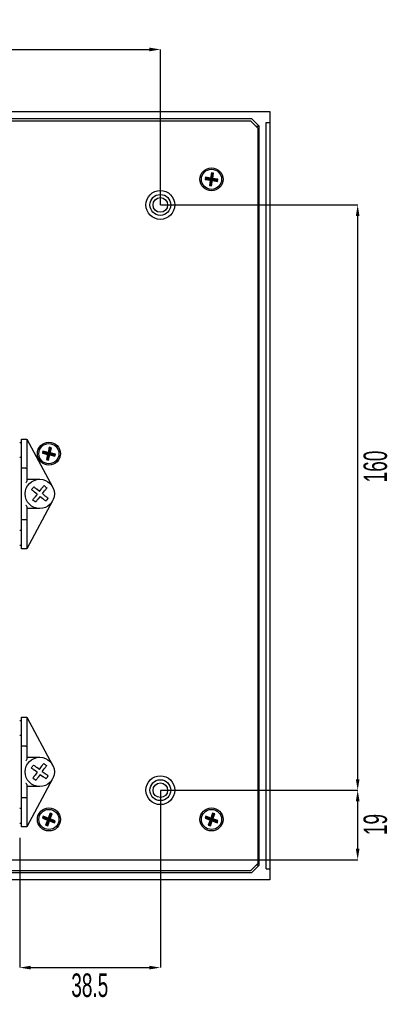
# Model space of a CAD drawing. Header units: millimetres. Extents: x -9 to 904, y 4 to 588.
# Tile 13 of 13: x 802 to 904, y 319 to 588. Entities that reach past the tile are written whole.
import ezdxf

# ---------------------------------------------------------------- set-up
doc = ezdxf.new("R2010")
doc.units = ezdxf.units.MM
doc.header["$PDSIZE"] = -1
doc.styles.add('SLDTEXTSTYLE1', font='TXT', dxfattribs={"width": 0.605})
doc.dimstyles.new('SLDDIMSTYLE4', dxfattribs={"dimtxt": 6.420797, "dimasz": 3, "dimexe": 0, "dimexo": 0.0625, "dimgap": 1.605199, "dimtad": 2, "dimdec": 3, "dimrnd": 1e-09, "dimzin": 12, "dimdsep": 46, "dimtxsty": 'SLDTEXTSTYLE1', "dimsah": 1, "dimcen": 0.09, "dimadec": 0, "dimazin": 3, "dimtfac": 1, "dimtdec": 3, "dimtofl": 0, "dimtmove": 0, "dimatfit": 3, "dimfxl": 1, "dimfrac": 2, "dimtolj": 1, "dimtzin": 12, "dimarcsym": 0})

# ---------------------------------------------------------------- blocks, each defined once
blk = doc.blocks.new('*D53')
at = {"color": 0, "linetype": 'Continuous', "lineweight": -2, "transparency": 16777216}
for p, q in [((640.02, 537.86), (640.02, 580.3)), ((643.02, 580.3), (837.02, 580.3)), ((840.02, 537.86), (840.02, 580.3))]:
    blk.add_line(p, q, dxfattribs=at)
at = {"color": 0, "linetype": 'Continuous', "transparency": 16777216}
for points in [[(643.02, 580.8), (643.02, 579.8), (640.02, 580.3)], [(837.02, 580.8), (837.02, 579.8), (840.02, 580.3)]]:
    blk.add_solid(points, dxfattribs=at)
at = {"layer": 'Defpoints', "color": 0, "linetype": 'Continuous', "transparency": 16777216}
for p in [(840.02, 580.3), (640.02, 537.8), (840.02, 537.8)]:
    blk.add_point(p, dxfattribs=at)
at = {"color": 0, "linetype": 'Continuous', "lineweight": 18, "transparency": 16777216, "insert": (739.14, 588.33), "char_height": 6.421, "attachment_point": 2, "style": 'SLDTEXTSTYLE1'}
blk.add_mtext('\\A1;200', dxfattribs=at)
blk = doc.blocks.new('*D54')
at = {"color": 0, "linetype": 'Continuous', "lineweight": -2, "transparency": 16777216}
for p, q in [((840.08, 537.8), (894.02, 537.8)), ((894.02, 380.8), (894.02, 534.8)), ((840.08, 377.8), (894.02, 377.8))]:
    blk.add_line(p, q, dxfattribs=at)
at = {"color": 0, "linetype": 'Continuous', "transparency": 16777216}
for points in [[(893.52, 534.8), (894.52, 534.8), (894.02, 537.8)], [(893.52, 380.8), (894.52, 380.8), (894.02, 377.8)]]:
    blk.add_solid(points, dxfattribs=at)
at = {"layer": 'Defpoints', "color": 0, "linetype": 'Continuous', "transparency": 16777216}
for p in [(840.02, 537.8), (894.02, 537.8), (840.02, 377.8)]:
    blk.add_point(p, dxfattribs=at)
at = {"color": 0, "linetype": 'Continuous', "lineweight": 18, "transparency": 16777216, "insert": (895.62, 466.29), "char_height": 6.421, "attachment_point": 2, "rotation": 90, "style": 'SLDTEXTSTYLE1'}
blk.add_mtext('\\A1;160', dxfattribs=at)
blk = doc.blocks.new('*D55')
at = {"color": 0, "linetype": 'Continuous', "lineweight": -2, "transparency": 16777216}
for p, q in [((840.02, 377.74), (840.02, 329.3)), ((801.52, 364.74), (801.52, 329.3)), ((804.52, 329.3), (837.02, 329.3))]:
    blk.add_line(p, q, dxfattribs=at)
at = {"color": 0, "linetype": 'Continuous', "transparency": 16777216}
for points in [[(804.52, 329.8), (804.52, 328.8), (801.52, 329.3)], [(837.02, 329.8), (837.02, 328.8), (840.02, 329.3)]]:
    blk.add_solid(points, dxfattribs=at)
at = {"layer": 'Defpoints', "color": 0, "linetype": 'Continuous', "transparency": 16777216}
for p in [(840.02, 377.8), (801.52, 364.8), (840.02, 329.3)]:
    blk.add_point(p, dxfattribs=at)
at = {"color": 0, "linetype": 'Continuous', "lineweight": 18, "transparency": 16777216, "insert": (820.7, 327.7), "char_height": 6.421, "attachment_point": 2, "style": 'SLDTEXTSTYLE1'}
blk.add_mtext('\\A1;38.5', dxfattribs=at)
blk = doc.blocks.new('*D56')
at = {"color": 0, "linetype": 'Continuous', "lineweight": -2, "transparency": 16777216}
for p, q in [((840.08, 377.8), (894.02, 377.8)), ((894.02, 361.8), (894.02, 374.8)), ((795.58, 358.8), (894.02, 358.8))]:
    blk.add_line(p, q, dxfattribs=at)
at = {"color": 0, "linetype": 'Continuous', "transparency": 16777216}
for points in [[(893.52, 374.8), (894.52, 374.8), (894.02, 377.8)], [(893.52, 361.8), (894.52, 361.8), (894.02, 358.8)]]:
    blk.add_solid(points, dxfattribs=at)
at = {"layer": 'Defpoints', "color": 0, "linetype": 'Continuous', "transparency": 16777216}
for p in [(840.02, 377.8), (894.02, 377.8), (795.52, 358.8)]:
    blk.add_point(p, dxfattribs=at)
at = {"color": 0, "linetype": 'Continuous', "lineweight": 18, "transparency": 16777216, "insert": (895.62, 368.43), "char_height": 6.421, "attachment_point": 2, "rotation": 90, "style": 'SLDTEXTSTYLE1'}
blk.add_mtext('\\A1;19', dxfattribs=at)

msp = doc.modelspace()

# ---------------------------------------------------------------- linework, layer by layer
at = {"color": 7, "linetype": 'Continuous', "lineweight": 25}
for p, q in [((610.0175, 563.3011), (870.0175, 563.3011)), ((870.0175, 563.3011), (870.0175, 560.3011)), ((865.0175, 561.3011), (615.0175, 561.3011)), ((615.3175, 560.8011), (864.7175, 560.8011)), ((866.7175, 558.8011), (864.7175, 560.8011)), ((867.0175, 559.3011), (865.0175, 561.3011)), ((869.0175, 560.3011), (870.0175, 560.3011)), ((869.0175, 356.3011), (869.0175, 560.3011)), ((870.0175, 560.3011), (870.0175, 548.3011)), ((866.2175, 559.3011), (867.0175, 559.3011)), ((866.7175, 558.8011), (866.7175, 357.8011)), ((867.0175, 357.3011), (867.0175, 559.3011)), ((854.0062, 546.5766), (853.7703, 545.1459)), ((854.5982, 546.479), (854.0062, 546.5766)), ((854.1938, 546.3148), (854.0062, 546.5766)), ((854.3364, 546.2913), (854.5982, 546.479)), ((854.3623, 545.0483), (854.5982, 546.479)), ((870.0175, 548.3011), (870.0175, 368.3011)), ((852.3396, 545.3818), (852.242, 544.7898)), ((852.5038, 544.9775), (852.242, 544.7898)), ((852.242, 544.7898), (853.6727, 544.5539)), ((853.7703, 545.1459), (852.3396, 545.3818)), ((852.5273, 545.12), (852.3396, 545.3818)), ((852.5273, 545.12), (852.5038, 544.9775)), ((852.5038, 544.9775), (853.9345, 544.7416)), ((853.958, 544.8842), (852.5273, 545.12)), ((853.6727, 544.5539), (853.4368, 543.1232)), ((853.9345, 544.7416), (853.6727, 544.5539)), ((853.9345, 544.7416), (853.6986, 543.3109)), ((853.958, 544.8842), (853.7703, 545.1459)), ((853.8411, 543.2874), (854.077, 544.7181)), ((854.1938, 546.3148), (853.958, 544.8842)), ((854.0288, 543.0256), (854.2647, 544.4563)), ((854.077, 544.7181), (854.2647, 544.4563)), ((854.077, 544.7181), (855.5077, 544.4822)), ((854.1005, 544.8606), (854.3364, 546.2913)), ((854.1005, 544.8606), (854.3623, 545.0483)), ((855.5312, 544.6248), (854.1005, 544.8606)), ((854.3364, 546.2913), (854.1938, 546.3148)), ((854.2647, 544.4563), (855.6954, 544.2204)), ((855.793, 544.8124), (854.3623, 545.0483)), ((855.5077, 544.4822), (855.5312, 544.6248)), ((855.5077, 544.4822), (855.6954, 544.2204)), ((855.5312, 544.6248), (855.793, 544.8124)), ((855.6954, 544.2204), (855.793, 544.8124)), ((866.7175, 545.3011), (867.0175, 545.3011)), ((866.7175, 544.3011), (867.0175, 544.3011)), ((853.6986, 543.3109), (853.4368, 543.1232)), ((853.4368, 543.1232), (854.0288, 543.0256)), ((853.6986, 543.3109), (853.8411, 543.2874)), ((853.8411, 543.2874), (854.0288, 543.0256)), ((867.0175, 502.9011), (866.7175, 502.9011)), ((867.0175, 501.9011), (866.7175, 501.9011)), ((802.0175, 465.8011), (802.0175, 473.8011)), ((802.0175, 473.8011), (803.2175, 473.8011)), ((803.2175, 473.8011), (803.5175, 473.8011)), ((803.5175, 473.8011), (803.5175, 465.6769)), ((803.5175, 473.8011), (810.5432, 460.6904)), ((802.0175, 472.8011), (801.5175, 472.8011)), ((809.6195, 471.5737), (809.2928, 470.161)), ((809.7901, 471.3005), (809.4634, 469.8878)), ((809.6042, 469.8552), (809.9309, 471.2679)), ((810.2041, 471.4385), (809.6195, 471.5737)), ((809.7901, 471.3005), (809.6195, 471.5737)), ((809.9309, 471.2679), (809.7901, 471.3005)), ((809.8774, 470.0258), (810.2041, 471.4385)), ((809.9309, 471.2679), (810.2041, 471.4385)), ((801.5175, 468.8011), (802.0175, 468.8011)), ((807.8801, 470.4877), (807.7449, 469.9031)), ((808.0181, 470.0737), (807.7449, 469.9031)), ((807.7449, 469.9031), (809.1576, 469.5764)), ((809.2928, 470.161), (807.8801, 470.4877)), ((808.0507, 470.2145), (807.8801, 470.4877)), ((808.0507, 470.2145), (808.0181, 470.0737)), ((808.0181, 470.0737), (809.4308, 469.747)), ((809.4634, 469.8878), (808.0507, 470.2145)), ((809.1576, 469.5764), (808.8309, 468.1637)), ((809.4308, 469.747), (809.1041, 468.3343)), ((809.4308, 469.747), (809.1576, 469.5764)), ((809.2449, 468.3017), (809.5716, 469.7145)), ((809.4634, 469.8878), (809.2928, 470.161)), ((809.4155, 468.0285), (809.7422, 469.4412)), ((809.5716, 469.7145), (809.7422, 469.4412)), ((809.5716, 469.7145), (810.9843, 469.3877)), ((809.6042, 469.8552), (809.8774, 470.0258)), ((811.0169, 469.5285), (809.6042, 469.8552)), ((809.7422, 469.4412), (811.1549, 469.1145)), ((811.2901, 469.6991), (809.8774, 470.0258)), ((810.9843, 469.3877), (811.0169, 469.5285)), ((810.9843, 469.3877), (811.1549, 469.1145)), ((811.0169, 469.5285), (811.2901, 469.6991)), ((811.1549, 469.1145), (811.2901, 469.6991)), ((802.0175, 451.8011), (802.0175, 465.8011)), ((803.2175, 465.8011), (802.0175, 465.8011)), ((803.5175, 465.6769), (803.5175, 462.5153)), ((809.1041, 468.3343), (808.8309, 468.1637)), ((808.8309, 468.1637), (809.4155, 468.0285)), ((809.1041, 468.3343), (809.2449, 468.3017)), ((809.2449, 468.3017), (809.4155, 468.0285)), ((803.5175, 462.8011), (807.0175, 462.8011)), ((806.315, 458.7208), (805.5993, 459.2896)), ((806.315, 458.7208), (805.7461, 458.0051)), ((806.9372, 459.5037), (806.2215, 460.0725)), ((807.0978, 458.0986), (806.529, 457.3829)), ((806.9372, 459.5037), (807.506, 460.2193)), ((807.0978, 458.0986), (807.8135, 457.5298)), ((807.72, 458.8814), (808.2889, 459.5971)), ((807.72, 458.8814), (808.4357, 458.3126)), ((810.5432, 456.9118), (803.5175, 443.8011)), ((803.5175, 455.087), (803.5175, 451.9254)), ((807.0175, 454.8011), (803.5175, 454.8011)), ((802.0175, 443.8011), (802.0175, 451.8011)), ((802.0175, 451.8011), (803.2175, 451.8011)), ((803.5175, 451.9254), (803.5175, 443.8011)), ((802.0175, 448.8011), (801.5175, 448.8011)), ((801.5175, 444.8011), (802.0175, 444.8011)), ((803.2175, 443.8011), (802.0175, 443.8011)), ((803.5175, 443.8011), (803.2175, 443.8011)), ((866.7175, 420.3011), (867.0175, 420.3011)), ((866.7175, 419.3011), (867.0175, 419.3011)), ((802.0175, 396.8011), (801.5175, 396.8011)), ((802.0175, 389.8011), (802.0175, 397.8011)), ((802.0175, 397.8011), (803.2175, 397.8011)), ((803.2175, 397.8011), (803.5175, 397.8011)), ((803.5175, 397.8011), (803.5175, 389.6769)), ((803.5175, 397.8011), (810.5432, 384.6904)), ((801.5175, 392.8011), (802.0175, 392.8011)), ((802.0175, 375.8011), (802.0175, 389.8011)), ((803.2175, 389.8011), (802.0175, 389.8011)), ((803.5175, 389.6769), (803.5175, 386.5153)), ((803.5175, 386.8011), (807.0175, 386.8011)), ((806.3186, 382.6934), (805.5813, 383.2339)), ((806.3186, 382.6934), (805.7782, 381.9561)), ((806.9098, 383.5), (806.1725, 384.0404)), ((806.9098, 383.5), (807.4503, 384.2373)), ((807.7163, 382.9088), (808.2568, 383.6462)), ((807.7163, 382.9088), (808.4537, 382.3683)), ((810.5432, 380.9118), (803.5175, 367.8011)), ((807.1252, 382.1023), (806.5847, 381.3649)), ((807.1252, 382.1023), (807.8625, 381.5618)), ((803.5175, 379.087), (803.5175, 375.9254)), ((807.0175, 378.8011), (803.5175, 378.8011)), ((802.0175, 367.8011), (802.0175, 375.8011)), ((802.0175, 375.8011), (803.2175, 375.8011)), ((803.5175, 375.9254), (803.5175, 367.8011)), ((802.0175, 372.8011), (801.5175, 372.8011)), ((809.8523, 371.5448), (809.3422, 370.1875)), ((810.414, 371.3337), (809.8523, 371.5448)), ((809.9854, 371.2515), (809.8523, 371.5448)), ((854.332, 371.5486), (853.8377, 370.1854)), ((854.8961, 371.344), (854.332, 371.5486)), ((854.4685, 371.2568), (854.332, 371.5486)), ((801.5175, 368.8011), (802.0175, 368.8011)), ((807.9849, 370.6976), (807.7738, 370.1359)), ((808.0671, 370.269), (807.7738, 370.1359)), ((807.7738, 370.1359), (809.1311, 369.6258)), ((809.3422, 370.1875), (807.9849, 370.6976)), ((808.118, 370.4043), (807.9849, 370.6976)), ((808.118, 370.4043), (808.0671, 370.269)), ((808.0671, 370.269), (809.4244, 369.7589)), ((809.4753, 369.8942), (808.118, 370.4043)), ((809.1311, 369.6258), (808.621, 368.2685)), ((809.4244, 369.7589), (808.9143, 368.4016)), ((809.0496, 368.3508), (809.5597, 369.7081)), ((809.4244, 369.7589), (809.1311, 369.6258)), ((809.1827, 368.0574), (809.6928, 369.4148)), ((809.4753, 369.8942), (809.3422, 370.1875)), ((809.9854, 371.2515), (809.4753, 369.8942)), ((809.5597, 369.7081), (809.6928, 369.4148)), ((809.5597, 369.7081), (810.917, 369.198)), ((809.6105, 369.8433), (810.1206, 371.2006)), ((809.6105, 369.8433), (809.9039, 369.9764)), ((810.9678, 369.3332), (809.6105, 369.8433)), ((809.6928, 369.4148), (811.0501, 368.9046)), ((809.9039, 369.9764), (810.414, 371.3337)), ((811.2612, 369.4663), (809.9039, 369.9764)), ((810.1206, 371.2006), (809.9854, 371.2515)), ((810.1206, 371.2006), (810.414, 371.3337)), ((810.917, 369.198), (810.9678, 369.3332)), ((810.917, 369.198), (811.0501, 368.9046)), ((810.9678, 369.3332), (811.2612, 369.4663)), ((811.0501, 368.9046), (811.2612, 369.4663)), ((852.4746, 370.6797), (852.27, 370.1157)), ((852.5618, 370.2521), (852.27, 370.1157)), ((852.27, 370.1157), (853.6332, 369.6214)), ((853.8377, 370.1854), (852.4746, 370.6797)), ((852.6111, 370.388), (852.4746, 370.6797)), ((852.6111, 370.388), (852.5618, 370.2521)), ((852.5618, 370.2521), (853.9249, 369.7578)), ((853.9742, 369.8937), (852.6111, 370.388)), ((853.6332, 369.6214), (853.1389, 368.2582)), ((853.9249, 369.7578), (853.4306, 368.3947)), ((853.5665, 368.3454), (854.0608, 369.7086)), ((853.9249, 369.7578), (853.6332, 369.6214)), ((853.7029, 368.0537), (854.1972, 369.4168)), ((853.9742, 369.8937), (853.8377, 370.1854)), ((854.4685, 371.2568), (853.9742, 369.8937)), ((854.0608, 369.7086), (854.1972, 369.4168)), ((854.0608, 369.7086), (855.4239, 369.2143)), ((854.11, 369.8444), (854.6043, 371.2076)), ((854.11, 369.8444), (854.4018, 369.9809)), ((855.4732, 369.3501), (854.11, 369.8444)), ((854.1972, 369.4168), (855.5604, 368.9225)), ((854.4018, 369.9809), (854.8961, 371.344)), ((855.7649, 369.4866), (854.4018, 369.9809)), ((854.6043, 371.2076), (854.4685, 371.2568)), ((854.6043, 371.2076), (854.8961, 371.344)), ((855.4239, 369.2143), (855.4732, 369.3501)), ((855.4239, 369.2143), (855.5604, 368.9225)), ((855.4732, 369.3501), (855.7649, 369.4866)), ((855.5604, 368.9225), (855.7649, 369.4866)), ((866.7175, 370.3011), (867.0175, 370.3011)), ((866.7175, 369.3011), (867.0175, 369.3011)), ((803.2175, 367.8011), (802.0175, 367.8011)), ((803.5175, 367.8011), (803.2175, 367.8011)), ((808.9143, 368.4016), (808.621, 368.2685)), ((808.621, 368.2685), (809.1827, 368.0574)), ((808.9143, 368.4016), (809.0496, 368.3508)), ((809.0496, 368.3508), (809.1827, 368.0574)), ((853.4306, 368.3947), (853.1389, 368.2582)), ((853.1389, 368.2582), (853.7029, 368.0537)), ((853.4306, 368.3947), (853.5665, 368.3454)), ((853.5665, 368.3454), (853.7029, 368.0537)), ((870.0175, 368.3011), (870.0175, 356.3011)), ((864.7175, 355.8011), (615.3175, 355.8011)), ((864.7175, 355.8011), (866.7175, 357.8011)), ((865.0175, 355.3011), (867.0175, 357.3011)), ((867.0175, 357.3011), (866.2175, 357.3011)), ((869.0175, 356.3011), (870.0175, 356.3011)), ((870.0175, 356.3011), (870.0175, 353.3011)), ((870.0175, 353.3011), (610.0175, 353.3011)), ((615.0175, 355.3011), (865.0175, 355.3011))]:
    msp.add_line(p, q, dxfattribs=at)
for centre, radius in [((854.0175, 544.8011), 3.15), ((854.0175, 544.8011), 2.75), ((840.0175, 537.8011), 3.95), ((840.0175, 537.8011), 2.85), ((840.0175, 537.8011), 2), ((809.5175, 469.8011), 3.15), ((809.5175, 469.8011), 2.75), ((807.0175, 458.8011), 4), ((807.0175, 382.8011), 4), ((840.0175, 377.8011), 3.95), ((840.0175, 377.8011), 2.85), ((840.0175, 377.8011), 2), ((809.5175, 369.8011), 3.15), ((809.5175, 369.8011), 2.75), ((854.0175, 369.8011), 3.15), ((854.0175, 369.8011), 2.75)]:
    msp.add_circle(centre, radius, dxfattribs=at)
for centre, start_param, end_param in [((803.2175, 465.6769), 0, 1.57079633), ((803.2175, 451.9254), 4.71238898, 6.28318531), ((803.2175, 389.6769), 0, 1.57079633), ((803.2175, 375.9254), 4.71238898, 6.28318531)]:
    msp.add_ellipse(centre, major_axis=(0.3, 0), ratio=0.41421356, start_param=start_param, end_param=end_param, dxfattribs=at)
for points, knots in [([(803.5175, 462.5153), (803.5109, 462.4659), (803.4944, 462.3429), (803.3798, 462.1002), (803.2761, 461.9081), (803.2185, 461.803), (803.2175, 461.8011)], [0, 0, 0, 0, 0.23279788, 0.57959691, 0.99260462, 1, 1, 1, 1]), ([(804.7493, 459.9652), (804.8592, 460.1036), (805.0667, 460.3646), (805.274, 460.6255), (805.3715, 460.7481)], [0, 0, 0, 0, 0.53007162, 1, 1, 1, 1]), ([(805.3715, 460.7481), (805.3791, 460.7421), (805.5878, 460.5762), (805.877, 460.3463), (806.1594, 460.1218), (806.2215, 460.0725)], [0, 0, 0, 0, 0.02859125, 0.78641512, 1, 1, 1, 1]), ([(807.506, 460.2193), (807.5669, 460.296), (807.7988, 460.5878), (808.0191, 460.865), (808.1816, 461.0693)], [0, 0, 0, 0, 0.26258356, 1, 1, 1, 1]), ([(808.1816, 461.0693), (808.3199, 460.9594), (808.5809, 460.7519), (808.8418, 460.5446), (808.9644, 460.4471)], [0, 0, 0, 0, 0.53007162, 1, 1, 1, 1]), ([(808.9644, 460.4471), (808.9584, 460.4395), (808.7925, 460.2309), (808.5627, 459.9416), (808.3382, 459.6592), (808.2889, 459.5971)], [0, 0, 0, 0, 0.02859125, 0.78641512, 1, 1, 1, 1]), ([(805.5993, 459.2896), (805.5226, 459.3505), (805.2308, 459.5825), (804.9537, 459.8028), (804.7493, 459.9652)], [0, 0, 0, 0, 0.262583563, 1, 1, 1, 1]), ([(805.0705, 457.1551), (805.0766, 457.1627), (805.2424, 457.3714), (805.4723, 457.6606), (805.6968, 457.943), (805.7461, 458.0051)], [0, 0, 0, 0, 0.02859125, 0.78641512, 1, 1, 1, 1]), ([(808.4357, 458.3126), (808.5123, 458.2517), (808.8041, 458.0198), (809.0813, 457.7995), (809.2857, 457.637)], [0, 0, 0, 0, 0.26258356, 1, 1, 1, 1]), ([(809.2857, 457.637), (809.1758, 457.4987), (808.9683, 457.2377), (808.7609, 456.9768), (808.6635, 456.8542)], [0, 0, 0, 0, 0.53007162, 1, 1, 1, 1]), ([(803.2175, 455.8011), (803.2185, 455.7993), (803.2761, 455.6942), (803.3798, 455.5021), (803.4944, 455.2593), (803.5109, 455.1364), (803.5175, 455.087)], [0, 0, 0, 0, 0.007395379, 0.420403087, 0.76720212, 1, 1, 1, 1]), ([(805.8534, 456.5329), (805.715, 456.6429), (805.454, 456.8503), (805.1931, 457.0577), (805.0705, 457.1551)], [0, 0, 0, 0, 0.53007162, 1, 1, 1, 1]), ([(806.529, 457.3829), (806.4681, 457.3063), (806.2361, 457.0145), (806.0158, 456.7373), (805.8534, 456.5329)], [0, 0, 0, 0, 0.26258356, 1, 1, 1, 1]), ([(808.6635, 456.8542), (808.6559, 456.8602), (808.4472, 457.0261), (808.158, 457.2559), (807.8756, 457.4804), (807.8135, 457.5298)], [0, 0, 0, 0, 0.02859125, 0.78641512, 1, 1, 1, 1]), ([(803.5175, 386.5153), (803.5109, 386.4659), (803.4944, 386.3429), (803.3798, 386.1002), (803.2761, 385.9081), (803.2185, 385.803), (803.2175, 385.8011)], [0, 0, 0, 0, 0.23279788, 0.579596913, 0.992604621, 1, 1, 1, 1]), ([(807.4503, 384.2373), (807.5081, 384.3163), (807.7285, 384.6169), (807.9378, 384.9025), (808.0922, 385.1131)], [0, 0, 0, 0, 0.262583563, 1, 1, 1, 1]), ([(808.0922, 385.1131), (808.2347, 385.0086), (808.5036, 384.8115), (808.7724, 384.6145), (808.8987, 384.5219)], [0, 0, 0, 0, 0.53007162, 1, 1, 1, 1]), ([(804.7055, 383.8758), (804.81, 384.0183), (805.0071, 384.2872), (805.2041, 384.556), (805.2967, 384.6823)], [0, 0, 0, 0, 0.53007162, 1, 1, 1, 1]), ([(805.5813, 383.2339), (805.5023, 383.2918), (805.2017, 383.5121), (804.9161, 383.7214), (804.7055, 383.8758)], [0, 0, 0, 0, 0.262583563, 1, 1, 1, 1]), ([(805.2967, 384.6823), (805.3045, 384.6766), (805.5195, 384.519), (805.8175, 384.3006), (806.1085, 384.0873), (806.1725, 384.0404)], [0, 0, 0, 0, 0.02859125, 0.78641512, 1, 1, 1, 1]), ([(808.8987, 384.5219), (808.893, 384.5141), (808.7354, 384.2991), (808.517, 384.0011), (808.3037, 383.7101), (808.2568, 383.6462)], [0, 0, 0, 0, 0.02859125, 0.78641512, 1, 1, 1, 1]), ([(808.4537, 382.3683), (808.5326, 382.3105), (808.8333, 382.0901), (809.1188, 381.8808), (809.3294, 381.7264)], [0, 0, 0, 0, 0.26258356, 1, 1, 1, 1]), ([(803.2175, 379.8011), (803.2185, 379.7993), (803.2761, 379.6942), (803.3798, 379.5021), (803.4944, 379.2593), (803.5109, 379.1364), (803.5175, 379.087)], [0, 0, 0, 0, 0.007395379, 0.420403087, 0.76720212, 1, 1, 1, 1]), ([(805.1363, 381.0804), (805.142, 381.0882), (805.2996, 381.3032), (805.518, 381.6012), (805.7313, 381.8921), (805.7782, 381.9561)], [0, 0, 0, 0, 0.02859125, 0.78641512, 1, 1, 1, 1]), ([(805.9428, 380.4892), (805.8003, 380.5937), (805.5314, 380.7907), (805.2626, 380.9878), (805.1363, 381.0804)], [0, 0, 0, 0, 0.53007162, 1, 1, 1, 1]), ([(806.5847, 381.3649), (806.5268, 381.286), (806.3065, 380.9853), (806.0972, 380.6998), (805.9428, 380.4892)], [0, 0, 0, 0, 0.262583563, 1, 1, 1, 1]), ([(808.7383, 380.9199), (808.7304, 380.9256), (808.5154, 381.0832), (808.2175, 381.3016), (807.9265, 381.5149), (807.8625, 381.5618)], [0, 0, 0, 0, 0.02859125, 0.78641512, 1, 1, 1, 1]), ([(809.3294, 381.7264), (809.225, 381.5839), (809.0279, 381.315), (808.8308, 381.0462), (808.7383, 380.9199)], [0, 0, 0, 0, 0.53007162, 1, 1, 1, 1])]:
    msp.add_open_spline(points, degree=3, knots=knots, dxfattribs=at)

# ---------------------------------------------------------------- dimensions: what is measured, and where the dimension line sits
at = {"color": 7, "linetype": 'Continuous', "lineweight": 18}
for base, p1, p2, picture, middle in [((840.0175, 580.3011), (640.0175, 537.8011), (840.0175, 537.8011), '*D53', (739.1436, 580.3011)), ((840.0175, 329.3011), (801.5175, 364.8011), (840.0175, 377.8011), '*D55', (820.6953, 329.3011))]:
    dim = msp.add_linear_dim(base=base, p1=p1, p2=p2, dimstyle='SLDDIMSTYLE4', dxfattribs=at)
    dim.commit()
    dim.dimension.update_dxf_attribs({"geometry": picture, "text_midpoint": middle, "dimtype": 160})
for base, p1, p2, picture, middle in [((894.0175, 537.8011), (840.0175, 377.8011), (840.0175, 537.8011), '*D54', (894.0175, 466.2931)), ((894.0175, 377.8011), (795.5175, 358.8011), (840.0175, 377.8011), '*D56', (894.0175, 368.4256))]:
    dim = msp.add_linear_dim(base=base, p1=p1, p2=p2, angle=90, dimstyle='SLDDIMSTYLE4', dxfattribs=at)
    dim.commit()
    dim.dimension.update_dxf_attribs({"geometry": picture, "text_midpoint": middle, "dimtype": 160})

doc.saveas('drawing.dxf')
